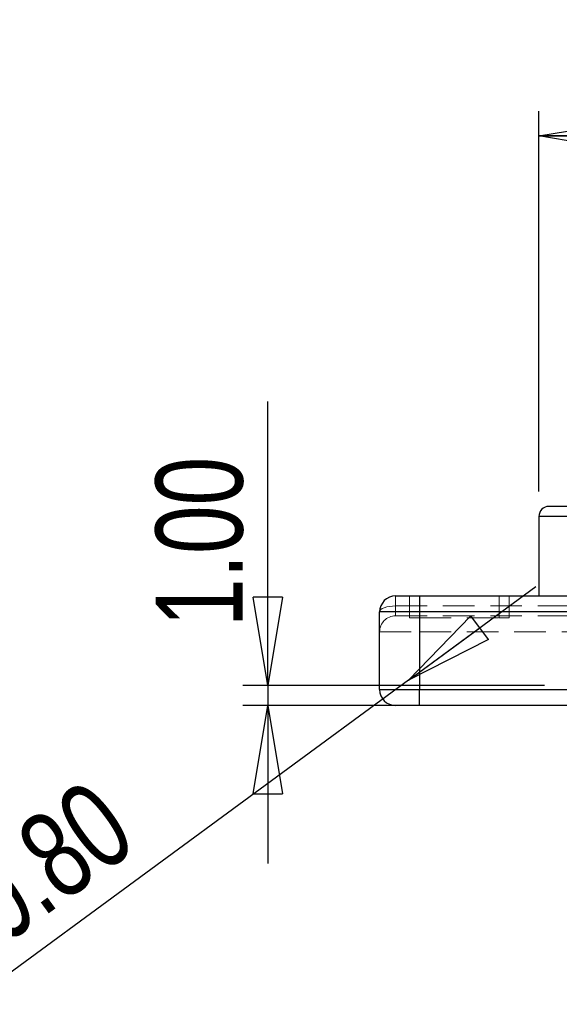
# Model space of a CAD drawing. Header units: millimetres. Extents: x 0 to 297, y 0 to 210.
# Tile 3 of 67: x 63 to 84, y 66 to 106. Entities that reach past the tile are written whole.
import ezdxf

# ---------------------------------------------------------------- set-up
doc = ezdxf.new("R2010")
doc.units = ezdxf.units.MM
doc.linetypes.add('HIDDEN', pattern=[1.905, 1.27, -0.635])
doc.layers.add('图层0', color=7, linetype='Continuous', lineweight=25)
doc.styles.add('SLDTEXTSTYLE0', font='TXT', dxfattribs={"width": 0.75})
doc.dimstyles.new('SLDDIMSTYLE0', dxfattribs={"dimtxt": 3.5, "dimasz": 3.556, "dimexe": 0, "dimexo": 0.0625, "dimgap": 0.875, "dimtad": 1, "dimlfac": 1.25, "dimrnd": 1e-09, "dimzin": 4, "dimdsep": 46, "dimtxsty": 'SLDTEXTSTYLE0', "dimblk1": 'CLOSED', "dimblk2": 'CLOSED', "dimsah": 1, "dimcen": 0.09, "dimadec": 0, "dimazin": 1, "dimtfac": 1, "dimtofl": 0, "dimtmove": 0, "dimatfit": 3, "dimldrblk": 'CLOSED', "dimfxl": 0, "dimfrac": 2, "dimtolj": 1, "dimtzin": 12, "dimarcsym": 0})
doc.dimstyles.new('SLDDIMSTYLE10', dxfattribs={"dimtxt": 3.5, "dimasz": 3.556, "dimexe": 0, "dimexo": 0.0625, "dimgap": 0.875, "dimtad": 1, "dimlfac": 1.25, "dimrnd": 1e-09, "dimzin": 0, "dimdsep": 46, "dimtxsty": 'SLDTEXTSTYLE0', "dimblk1": 'CLOSED', "dimblk2": 'CLOSED', "dimsah": 1, "dimcen": 0, "dimadec": 0, "dimazin": 0, "dimtfac": 1, "dimtofl": 0, "dimtmove": 1, "dimatfit": 3, "dimldrblk": 'CLOSED', "dimfxl": 0, "dimfrac": 2, "dimtolj": 1, "dimtzin": 12, "dimarcsym": 0})
doc.dimstyles.new('SLDDIMSTYLE5', dxfattribs={"dimtxt": 3.5, "dimasz": 3.556, "dimexe": 0, "dimexo": 0.0625, "dimgap": 0.875, "dimtad": 1, "dimlfac": 1.25, "dimrnd": 1e-09, "dimzin": 4, "dimdsep": 46, "dimtxsty": 'SLDTEXTSTYLE0', "dimblk1": 'CLOSED', "dimblk2": 'CLOSED', "dimsah": 1, "dimcen": 0.09, "dimadec": 0, "dimazin": 1, "dimtfac": 1, "dimtmove": 0, "dimatfit": 0, "dimldrblk": 'CLOSED', "dimfxl": 0, "dimfrac": 2, "dimtolj": 1, "dimtzin": 12, "dimarcsym": 0})

# ---------------------------------------------------------------- blocks, each defined once
blk = doc.blocks.new('_Closed')
at = {"color": 0, "linetype": 'ByBlock', "lineweight": -2}
for p, q in [((-1, 0.166667), (0, 0)), ((-1, 0.166667), (-1, -0.166667)), ((0, 0), (-1, -0.166667)), ((0, 0), (-1, 0))]:
    blk.add_line(p, q, dxfattribs=at)
blk = doc.blocks.new('_D_31')
at = {"layer": '图层0'}
for q in [(83.445, 82.753), (60.596, 65.965)]:
    blk.add_line((78.328, 78.993), q, dxfattribs=at)
at = {"layer": '图层0', "xscale": 3.556, "yscale": 3.556, "rotation": 216.3067524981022}
blk.add_blockref('_Closed', (78.328, 78.993, 16.32), dxfattribs=at)
at = {"layer": '图层0', "insert": (57.932, 69.606), "char_height": 3.5, "attachment_point": 1, "rotation": 36.1956, "style": 'SLDTEXTSTYLE0'}
blk.add_mtext('R0.80', dxfattribs=at)
blk = doc.blocks.new('_D_33')
at = {"layer": '图层0'}
for p, q in [((83.572, 86.576), (83.572, 101.863)), ((106.772, 86.576), (106.772, 101.863)), ((106.772, 100.863), (83.572, 100.863))]:
    blk.add_line(p, q, dxfattribs=at)
at = {"layer": '图层0', "xscale": 3.556, "yscale": 3.556, "rotation": 180.0000000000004}
blk.add_blockref('_Closed', (83.572, 100.863), dxfattribs=at)
at = {"layer": '图层0', "xscale": 3.556, "yscale": 3.556}
blk.add_blockref('_Closed', (106.772, 100.863), dxfattribs=at)
at = {"layer": '图层0', "char_height": 3.5, "attachment_point": 1, "style": 'SLDTEXTSTYLE0'}
for s, insert in [('%%c', (85.947, 105.374)), ('29.00', (91.226, 105.428))]:
    blk.add_mtext(s, dxfattribs=dict(at, insert=insert))
blk = doc.blocks.new('_D_34')
at = {"layer": '图层0'}
for p, q in [((72.682, 78.776), (72.682, 90.188)), ((83.794, 78.776), (71.682, 78.776)), ((72.682, 78.776), (72.682, 77.976)), ((84.772, 77.976), (71.682, 77.976)), ((72.682, 77.976), (72.682, 71.626))]:
    blk.add_line(p, q, dxfattribs=at)
at = {"layer": '图层0', "xscale": 3.556, "yscale": 3.556}
for p, rotation in [((72.682, 78.776), 270.0000000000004), ((72.682, 77.976), 90.0000000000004)]:
    blk.add_blockref('_Closed', p, dxfattribs=dict(at, rotation=rotation))
at = {"layer": '图层0', "insert": (68.17, 81.136), "char_height": 3.5, "attachment_point": 1, "rotation": 90, "style": 'SLDTEXTSTYLE0'}
blk.add_mtext('1.00', dxfattribs=at)

msp = doc.modelspace()

# ---------------------------------------------------------------- linework, layer by layer
at = {"color": 7, "linetype": 'Continuous', "lineweight": 25}
for p, q in [((106.3716, 85.9755), (83.9716, 85.9755)), ((83.5716, 85.5755), (83.5716, 82.3755)), ((106.7716, 85.5755), (83.5716, 85.5755)), ((77.8116, 82.3755), (78.7716, 82.3755)), ((78.7716, 82.3755), (78.7716, 81.7355)), ((78.7716, 82.3755), (111.5716, 82.3755)), ((77.1716, 78.6155), (77.1716, 81.7355)), ((78.7716, 81.7355), (77.1716, 81.7355)), ((78.7716, 81.7355), (78.7716, 78.6155)), ((111.5716, 81.7355), (78.7716, 81.7355)), ((77.1716, 78.6155), (78.7716, 78.6155)), ((78.7716, 77.9755), (78.7716, 78.6155)), ((78.7716, 78.6155), (111.5716, 78.6155)), ((78.7716, 77.9755), (77.8116, 77.9755)), ((111.5716, 77.9755), (78.7716, 77.9755))]:
    msp.add_line(p, q, dxfattribs=at)
at = {"color": 7, "linetype": 'HIDDEN', "lineweight": 18}
for p, q in [((83.5716, 85.5755), (106.7716, 85.5755)), ((77.8116, 82.3755), (77.8116, 81.9755)), ((78.3716, 82.3755), (78.3716, 81.4955)), ((78.7716, 81.4955), (78.7716, 82.3755)), ((78.7716, 81.4955), (78.7716, 82.3755)), ((81.9716, 81.4955), (81.9716, 82.3755)), ((81.9716, 81.4955), (81.9716, 82.3755)), ((82.3716, 81.4955), (82.3716, 82.3755)), ((77.8116, 81.5755), (77.8116, 81.9755)), ((77.8116, 81.9755), (86.7249, 81.9755)), ((77.8116, 81.5755), (86.1316, 81.5755)), ((78.3716, 81.4955), (78.7716, 81.4955)), ((78.7716, 81.4955), (81.9716, 81.4955)), ((78.7716, 80.9355), (78.7716, 81.4955)), ((81.9716, 81.4955), (82.3716, 81.4955)), ((77.1716, 80.9355), (78.7716, 80.9355)), ((78.7716, 78.6155), (78.7716, 80.9355)), ((78.7716, 80.9355), (86.1316, 80.9355)), ((78.7716, 78.6155), (77.1716, 78.6155)), ((78.7716, 78.6155), (78.7716, 77.9755)), ((111.5716, 78.6155), (78.7716, 78.6155))]:
    msp.add_line(p, q, dxfattribs=at)
at = {"color": 7, "linetype": 'HIDDEN', "lineweight": 18, "flags": 128}
msp.add_lwpolyline([(77.1716, 81.7355), (77.1839, 81.7823), (77.2203, 81.8274), (77.2795, 81.8689), (77.3591, 81.9052), (77.4561, 81.9351), (77.5667, 81.9572), (77.6868, 81.9709), (77.8116, 81.9755)], dxfattribs=at)
at = {"color": 7, "linetype": 'Continuous', "lineweight": 25}
for centre, radius, start, end in [((83.9716, 85.5755), 0.4, 90, 180), ((77.8116, 81.7355), 0.64, 90, 180), ((77.8116, 78.6155), 0.64, 180, 270)]:
    msp.add_arc(centre, radius, start, end, dxfattribs=at)
at = {"color": 7, "linetype": 'HIDDEN', "lineweight": 18}
msp.add_arc((77.8116, 80.9355), 0.64, 90, 180, dxfattribs=at)

# ---------------------------------------------------------------- dimensions: what is measured, and where the dimension line sits
at = {"layer": '图层0'}
dim = msp.add_linear_dim(base=(83.5716, 100.8627), p1=(106.7716, 85.5755), p2=(83.5716, 85.5755), text='%%c<>', dimstyle='SLDDIMSTYLE0', dxfattribs=at)
dim.commit()
dim.dimension.update_dxf_attribs({"geometry": '_D_33', "text_midpoint": (94.4053, 100.8627), "dimtype": 160})
dim = msp.add_linear_dim(base=(72.682, 77.9755), p1=(84.7935, 78.7755), p2=(85.7716, 77.9755), angle=90, dimstyle='SLDDIMSTYLE5', dxfattribs=at)
dim.commit()
dim.dimension.update_dxf_attribs({"geometry": '_D_34', "text_midpoint": (72.682, 85.6621), "dimtype": 160})
dim = msp.add_radius_dim(center=(77.8116, 78.6155), mpoint=(78.3281, 78.9935), dimstyle='SLDDIMSTYLE10', dxfattribs=at)
dim.commit()
dim.dimension.update_dxf_attribs({"geometry": '_D_31', "text_midpoint": (65.1723, 69.3664), "dimtype": 164})

doc.saveas('drawing.dxf')
